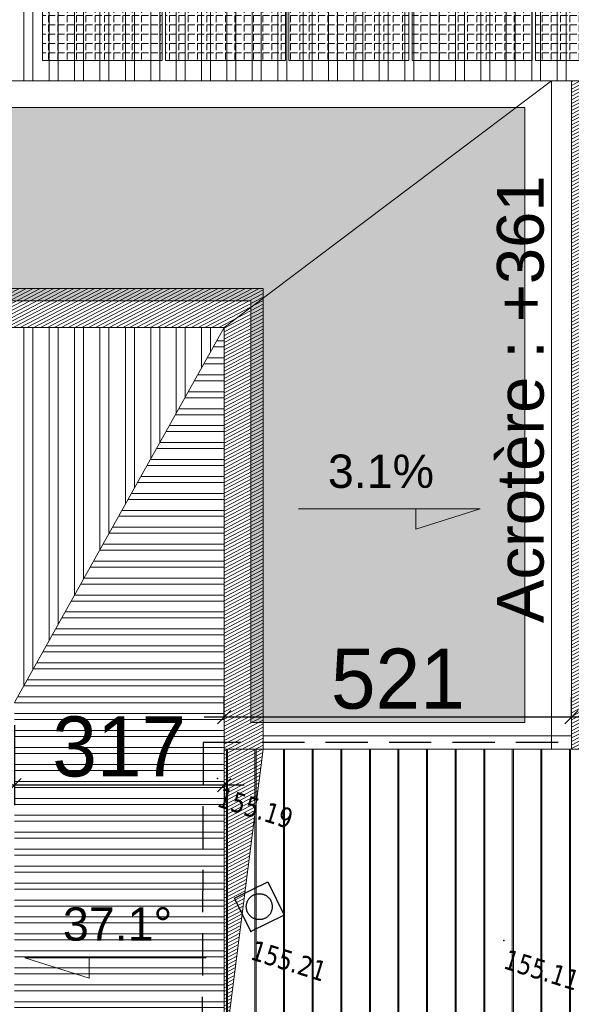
# Model space of a CAD drawing. Header units: millimetres. Extents: x 24647 to 200269, y -67453 to 4484.
# Tile 198 of 231: x 39807 to 40635, y -50328 to -48852. Entities that reach past the tile are written whole.
import ezdxf
from ezdxf.enums import TextEntityAlignment as Align

# ---------------------------------------------------------------- set-up
doc = ezdxf.new("R2010")
doc.units = ezdxf.units.MM
doc.linetypes.add('CACHE2', pattern=[4.762499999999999, 3.175, -1.5875])
doc.linetypes.add('Continue', pattern=[1, 1, 0])
doc.layers.get('0').update_dxf_attribs({"lineweight": 9})
doc.layers.add('- Poly 02', color=7, linetype='Continuous', lineweight=13, true_color=0x51879e, plot=False)
doc.layers.add('0_Construction 1', color=80, linetype='Continuous', lineweight=13, plot=False)
for name, color, linetype, lineweight in [('0_Cotes 500', 137, 'Continuous', 5), ('0_Marquage au sol', 201, 'Continuous', 5), ('0H_Végétation', 73, 'Continuous', 9), ('D_Murs', 13, 'CACHE2', 35), ('E_Trait Vu', 142, 'Continuous', 20), ('EH_V_Zinc', 8, 'Continuous', 9), ('P_Trait Vu', 125, 'Continuous', 20), ('P_Voirie', 41, 'Continuous', 15), ('P_Végétation', 76, 'Continuous', 5), ('PH_V_Bardage Metal', 55, 'Continuous', 9), ('Textmult Gd', 36, 'Continuous', 13)]:
    doc.layers.add(name, color=color, linetype=linetype, lineweight=lineweight)
for name, color, linetype in [('Assa_sym_A', 7, 'Continue'), ('Topo_ptco', 7, 'Continue'), ('Topo_ptco_alt', 3, 'Continue')]:
    doc.layers.add(name, color=color, linetype=linetype)
doc.layers.add('Hach Ombre', color=7, linetype='Continuous', lineweight=13, true_color=0x303030)
doc.styles.add('Agency Style', font='arial.ttf')
doc.styles.get("Standard").update_dxf_attribs({"font": 'GOTHIC.TTF'})
doc.styles.add('Verdana 1.0', font='verdana.ttf', dxfattribs={"width": 0.8, "height": 0.2})
doc.dimstyles.new('Cotes 500', dxfattribs={"dimtxt": 90, "dimasz": 20, "dimexe": 30, "dimexo": 50, "dimgap": 10, "dimtad": 1, "dimdec": 0, "dimzin": 9, "dimdsep": 46, "dimtxsty": 'Standard', "dimblk": 'OBLIQUE', "dimcen": -25, "dimdle": 30, "dimazin": 0, "dimtfac": 1, "dimtdec": 0, "dimtix": 1, "dimtmove": 0, "dimatfit": 3, "dimldrblk": 'SMALL', "dimfxl": 100, "dimfxlon": 1, "dimarcsym": 0})

# ---------------------------------------------------------------- blocks, each defined once
blk = doc.blocks.new('_Oblique')
at = {"color": 0, "linetype": 'ByBlock', "lineweight": -2}
blk.add_line((-0.5, -0.5), (0.5, 0.5), dxfattribs=at)
blk = doc.blocks.new('*D560')
at = {"layer": '0_Cotes 500', "color": 0, "lineweight": -2, "transparency": 16777216}
for p, q in [((40113.81331001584, -49897.43814654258), (40113.81331001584, -49867.43814654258)), ((40635.21252828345, -49897.43814654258), (40635.21252828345, -49867.43814654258)), ((40665.21252828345, -49897.43814654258), (40083.81331001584, -49897.43814654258))]:
    blk.add_line(p, q, dxfattribs=at)
at = {"layer": 'Defpoints', "color": 0, "transparency": 16777216}
for p in [(40113.81331001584, -49897.43814654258), (40113.81331001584, -49945.24013885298), (40635.21252828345, -49945.24013885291)]:
    blk.add_point(p, dxfattribs=at)
at = {"layer": '0_Cotes 500', "color": 0, "lineweight": -2, "transparency": 16777216, "xscale": 20, "yscale": 20, "zscale": 20, "rotation": 180}
blk.add_blockref('_Oblique', (40113.81331001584, -49897.43814654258), dxfattribs=at)
at = {"layer": '0_Cotes 500', "color": 0, "lineweight": -2, "transparency": 16777216, "xscale": 20, "yscale": 20, "zscale": 20}
blk.add_blockref('_Oblique', (40635.21252828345, -49897.43814654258), dxfattribs=at)
at = {"layer": '0_Cotes 500', "color": 0, "transparency": 16777216, "insert": (40374.51291914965, -49840.1743803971), "char_height": 90, "attachment_point": 5}
blk.add_mtext('521', dxfattribs=at)
blk = doc.blocks.new('_Small')
at = {"color": 0, "linetype": 'ByBlock', "lineweight": -2}
blk.add_circle((0, 0), 0.25, dxfattribs=at)
blk = doc.blocks.new('*D561')
at = {"layer": '0_Cotes 500', "color": 0, "lineweight": -2, "transparency": 16777216}
for p, q in [((39799.12215180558, -49995.24013885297), (39799.12215180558, -50029.08503711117)), ((40113.81331001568, -49995.24013885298), (40113.81331001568, -50029.08503711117)), ((40143.81331001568, -49999.08503711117), (39769.12215180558, -49999.08503711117))]:
    blk.add_line(p, q, dxfattribs=at)
at = {"layer": 'Defpoints', "color": 0, "transparency": 16777216}
for p in [(39799.12215180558, -49945.24013885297), (40113.81331001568, -49945.24013885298), (39799.12215180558, -49999.08503711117)]:
    blk.add_point(p, dxfattribs=at)
at = {"layer": '0_Cotes 500', "color": 0, "lineweight": -2, "transparency": 16777216, "xscale": 20, "yscale": 20, "zscale": 20, "rotation": 180}
blk.add_blockref('_Oblique', (39799.12215180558, -49999.08503711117), dxfattribs=at)
at = {"layer": '0_Cotes 500', "color": 0, "lineweight": -2, "transparency": 16777216, "xscale": 20, "yscale": 20, "zscale": 20}
blk.add_blockref('_Oblique', (40113.81331001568, -49999.08503711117), dxfattribs=at)
at = {"layer": '0_Cotes 500', "color": 0, "transparency": 16777216, "insert": (39956.46773091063, -49941.82127096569), "char_height": 90, "attachment_point": 5}
blk.add_mtext('317', dxfattribs=at)
blk = doc.blocks.new('*D562')
at = {"layer": '0_Cotes 500', "color": 0, "lineweight": -2, "transparency": 16777216}
for p, q in [((39799.12215180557, -49909.52223479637), (39799.12215180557, -50029.08503711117)), ((39829.12215180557, -49999.08503711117), (38979.55657347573, -49999.08503711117)), ((39009.55657347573, -49999.08503711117), (39009.55657347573, -50029.08503711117))]:
    blk.add_line(p, q, dxfattribs=at)
at = {"layer": 'Defpoints', "color": 0, "transparency": 16777216}
for p in [(39799.12215180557, -49859.52223479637), (39009.55657347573, -49956.69897643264), (39009.55657347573, -49999.08503711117)]:
    blk.add_point(p, dxfattribs=at)
at = {"layer": '0_Cotes 500', "color": 0, "lineweight": -2, "transparency": 16777216, "xscale": 20, "yscale": 20, "zscale": 20, "rotation": 180}
blk.add_blockref('_Oblique', (39009.55657347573, -49999.08503711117), dxfattribs=at)
at = {"layer": '0_Cotes 500', "color": 0, "lineweight": -2, "transparency": 16777216, "xscale": 20, "yscale": 20, "zscale": 20}
blk.add_blockref('_Oblique', (39799.12215180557, -49999.08503711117), dxfattribs=at)
at = {"layer": '0_Cotes 500', "color": 0, "transparency": 16777216, "insert": (39404.33936264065, -49941.82127096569), "char_height": 90, "attachment_point": 5}
blk.add_mtext('790', dxfattribs=at)
blk = doc.blocks.new('*D564')
at = {"layer": '0_Cotes 500', "color": 0, "lineweight": -2, "transparency": 16777216}
for p, q in [((39677.60685980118, -49343.16482684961), (39677.60685980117, -48913.25193730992)), ((39777.60685980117, -48943.25193730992), (39647.60685980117, -48943.25193730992)), ((39777.60685980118, -49313.16482684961), (39647.60685980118, -49313.16482684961))]:
    blk.add_line(p, q, dxfattribs=at)
at = {"layer": 'Defpoints', "color": 0, "transparency": 16777216}
for p in [(39677.60685980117, -48943.25193730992), (40113.81330383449, -48943.25193730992), (40113.81330383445, -49313.16482684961)]:
    blk.add_point(p, dxfattribs=at)
at = {"layer": '0_Cotes 500', "color": 0, "lineweight": -2, "transparency": 16777216, "xscale": 20, "yscale": 20, "zscale": 20}
for p, rotation in [((39677.60685980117, -48943.25193730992), 90), ((39677.60685980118, -49313.16482684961), 270)]:
    blk.add_blockref('_Oblique', p, dxfattribs=dict(at, rotation=rotation))
at = {"layer": '0_Cotes 500', "color": 0, "transparency": 16777216, "insert": (39620.34309365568, -49128.20838207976), "char_height": 90, "attachment_point": 5, "rotation": 90}
blk.add_mtext('370', dxfattribs=at)
blk = doc.blocks.new('*U681')
at = {"layer": '0_Marquage au sol'}
h = blk.add_hatch(dxfattribs=at)
h.set_pattern_fill('ANGLE', color=256, scale=2, angle=270)
h.set_pattern_definition([(270, (-39219.82679994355, 44125.06617936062), (13.97, 5.947301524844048e-14), [10.16, -3.81]), (2.398081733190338e-13, (-39219.82679994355, 44125.06617936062), (-5.861759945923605e-14, 13.97), [10.16, -3.81])])
h.paths.add_polyline_path([(90, -54.29999999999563), (-90, -54.29999999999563), (-90, 54.30000000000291), (90, 54.30000000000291)])
at = {"layer": 'P_Trait Vu'}
blk.add_lwpolyline([(90, -54.29999999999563), (-90, -54.29999999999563), (-90, 54.30000000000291), (90, 54.30000000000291)], close=True, dxfattribs=at)
blk = doc.blocks.new('*U682')
at = {"layer": '0_Cotes 500', "color": 0, "linetype": 'ByBlock', "lineweight": -2, "transparency": 16777216}
for p in [(2.112515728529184e-14, 345), (184.9999999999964, 345), (369.9999999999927, 345), (554.9999999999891, 345), (739.9999999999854, 345), (924.9999999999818, 345), (1.408343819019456e-14, 230), (184.9999999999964, 230), (369.9999999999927, 230), (554.9999999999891, 230), (739.9999999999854, 230), (924.9999999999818, 230), (7.041719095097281e-15, 115), (184.9999999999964, 115), (369.9999999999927, 115), (554.9999999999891, 115), (739.9999999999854, 115), (924.9999999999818, 115), (0, 0), (184.9999999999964, 0), (369.9999999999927, 0), (554.9999999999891, 0), (739.9999999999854, 0), (924.9999999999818, 0)]:
    blk.add_blockref('*U681', p, dxfattribs=at)
blk = doc.blocks.new('Topo_Ptco')
at = {"color": 0}
blk.add_point((0, 0), dxfattribs=at)
at = {"layer": 'Topo_ptco_alt', "style": 'Verdana 1.0', "width": 0.8}
blk.add_attdef('ALT', text='', height=0.3, dxfattribs=at).set_placement((0.1, -0.1), align=Align.TOP_LEFT)
blk = doc.blocks.new('Assa_Reg_Car')
at = {"color": 7, "linetype": 'ByBlock', "lineweight": -2}
for p, q in [((0, 0), (0, 1)), ((0, 1), (1, 1)), ((1, 1), (1, 0)), ((1, 0), (0, 0))]:
    blk.add_line(p, q, dxfattribs=at)
blk.add_circle((0.5, 0.5), 0.3500000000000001, dxfattribs=at)
blk = doc.blocks.new('plantopo')
at = {"layer": 'Assa_sym_A', "xscale": 0.5560303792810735, "yscale": 0.5560303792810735, "rotation": 43.461401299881}
blk.add_blockref('Assa_Reg_Car', (1270635.504632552, 7266637.767399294, 155.2095426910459), dxfattribs=at)
at = {"layer": 'Topo_ptco'}
ref = blk.add_blockref('Topo_Ptco', (1270634.341640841, 7266639.803758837, 155.1871965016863), dxfattribs=at)
ref.add_attrib('ALT', '155.19', dxfattribs={"layer": 'Topo_ptco_alt', "height": 0.3, "style": 'Verdana 1.0', "width": 0.8}).set_placement((1270634.441640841, 7266639.703758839, 155.1871965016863), align=Align.TOP_LEFT)
ref = blk.add_blockref('Topo_Ptco', (1270639.166299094, 7266638.771909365, 155.1121667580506), dxfattribs=at)
ref.add_attrib('ALT', '155.11', dxfattribs={"layer": 'Topo_ptco_alt', "height": 0.3, "style": 'Verdana 1.0', "width": 0.8}).set_placement((1270639.266299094, 7266638.671909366, 155.1121667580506), align=Align.TOP_LEFT)
blk.add_blockref('Topo_Ptco', (1270635.908220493, 7266638.14987355), dxfattribs=at)
ref = blk.add_blockref('Topo_Ptco', (1270635.504632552, 7266637.767399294, 155.2144818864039), dxfattribs=at)
ref.add_attrib('ALT', '155.21', dxfattribs={"layer": 'Topo_ptco_alt', "height": 0.3, "style": 'Verdana 1.0', "width": 0.8}).set_placement((1270635.604632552, 7266637.667399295, 155.2144818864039), align=Align.TOP_LEFT)

msp = doc.modelspace()

# ---------------------------------------------------------------- hatches: boundary and pattern name
at = {"layer": '0H_Végétation', "transparency": 33554687}
h = msp.add_hatch(dxfattribs=at)
h.set_pattern_fill('ANSI35', color=256, scale=8)
h.set_pattern_definition([(117.6124533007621, (-14100.4013960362, 36322.35056197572), (-45.01402530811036, -23.54522298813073), []), (117.6124533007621, (-14089.6669902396, 36356.63020093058), (-45.01402530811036, -23.54522298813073), [63.5, -12.7, 0, -12.7])])
h.paths.add_polyline_path([(35579.31726855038, -47738.67396938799), (35588.00621419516, -48667.17466354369), (37213.10873679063, -48667.17466354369), (37213.10873679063, -47757.40651264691), (38326.83027071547, -47497.75754728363), (37922.66903871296, -45764.17441272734), (37928.33732479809, -45728.07289707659), (37951.84082013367, -45699.83248198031), (37978.85743731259, -45686.63409149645), (39255.72551536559, -45256.4337171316), (39325.92756849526, -45226.78499364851), (39369.44403475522, -45179.59355425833), (39376.44286739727, -45156.52576635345), (39381.53090655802, -44638.45559179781), (38660.40960437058, -44758.59454083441)])
h.paths.add_polyline_path([(43747.74493348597, -46989.08360755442), (41535.08687437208, -48277.1195365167), (41531.38914061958, -49719.95940652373), (43259.53034920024, -49723.25034072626), (43259.53034817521, -50953.48333529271), (42925.97971332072, -51562.14963185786), (44921.5747059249, -52661.74721877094), (46802.48995596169, -50037.62994241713), (44770.29738795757, -48668.21891677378)])
edge = h.paths.add_edge_path()
edge.add_line((38296.05593561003, -56898.81771841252), (41532.00195437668, -58639.47368872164))
edge.add_line((41532.00195437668, -58639.47368872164), (42181.14759474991, -57586.77474176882))
edge.add_line((42181.14759474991, -57586.77474176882), (42480.22229659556, -56961.36045587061))
edge.add_line((42480.22229659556, -56961.36045587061), (42623.25565844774, -56617.47270023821))
edge.add_line((42623.25565844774, -56617.47270023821), (42257.41969317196, -56357.34436953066))
edge.add_line((42257.41969317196, -56357.34436953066), (42513.41507440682, -56115.20189275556))
edge.add_line((42513.41507440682, -56115.20189275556), (43335.68845653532, -54700.78819274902))
edge.add_line((43335.68845653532, -54700.78819274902), (42659.29336371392, -54310.07780080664))
edge.add_line((42659.29336371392, -54310.07780080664), (42667.03123021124, -54234.62595069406))
edge.add_line((42667.03123021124, -54234.62595069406), (42844.75524002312, -53913.06872475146))
edge.add_line((42844.75524002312, -53913.06872475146), (43496.3307338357, -52755.00152790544))
edge.add_arc((43801.17645288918, -52948.21126534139), 360.9167702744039, 70.85112709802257, 147.6336754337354, ccw=False)
edge.add_line((43919.5657486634, -52607.26421708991), (44620.54589164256, -52993.68338572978))
edge.add_line((44620.54589164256, -52993.68338572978), (44674.98946946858, -53031.97510039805))
edge.add_line((44674.98946946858, -53031.97510039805), (44757.69000738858, -53151.55726110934))
edge.add_line((44757.69000738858, -53151.55726110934), (44874.47375553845, -53248.31310856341))
edge.add_line((44874.47375553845, -53248.31310856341), (44864.13049846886, -53269.61260747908))
edge.add_line((44864.13049846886, -53269.61260747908), (44874.64488762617, -53284.91604304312))
edge.add_line((44874.64488762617, -53284.91604304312), (44445.26969021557, -54169.9403887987))
edge.add_line((44445.26969021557, -54169.9403887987), (43972.22375571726, -55145.0901981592))
edge.add_line((43972.22375571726, -55145.0901981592), (43913.96320757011, -55291.41193301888))
edge.add_line((43913.96320757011, -55291.41193301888), (43820.17129617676, -55526.97091121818))
edge.add_line((43820.17129617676, -55526.97091121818), (43755.88781223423, -55688.419287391))
edge.add_line((43755.88781223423, -55688.419287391), (43727.79283199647, -55758.98000780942))
edge.add_line((43727.79283199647, -55758.98000780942), (43412.65708291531, -56550.445433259))
edge.add_line((43412.65708291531, -56550.445433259), (42853.09041005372, -57955.80066835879))
edge.add_line((42853.09041005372, -57955.80066835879), (42433.86025464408, -59106.17664034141))
edge.add_line((42433.86025464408, -59106.17664034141), (38295.35714077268, -60925.14784341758))
edge.add_line((38295.35714077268, -60925.14784341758), (38296.05593561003, -56898.81771841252))
edge = h.paths.add_edge_path(flags=17)
edge.add_arc((41157.99255907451, -54434.47225098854), 800.666295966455, 42.18674468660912, 115.1752589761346)
edge.add_line((40817.39829528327, -53709.86058604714), (39585.14532731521, -54402.20425527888))
edge.add_arc((39340.22934650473, -53966.29582183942), 500.0000000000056, 239.7912631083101, 299.32953749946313, ccw=False)
edge.add_line((39088.65348055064, -54398.39486565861), (38796.43281385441, -54228.25871672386))
edge.add_arc((38695.80246747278, -54401.09833425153), 199.9999999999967, 59.79126310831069, 180)
edge.add_line((38495.80246747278, -54401.09833425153), (38495.80246747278, -55284.65305291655))
edge.add_arc((38995.80246747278, -55284.65305291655), 500, 180, 239.6720561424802)
edge.add_line((38743.32814125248, -55716.22774471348), (39239.74207663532, -56006.63349890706))
edge.add_arc((39787.19322020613, -54938.66448183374), 1200.108568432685, 242.8598884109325, 330.2439322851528)
edge.add_line((40829.06298488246, -55534.28849870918), (41751.25424033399, -53896.78545081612))
at = {"layer": 'EH_V_Zinc'}
h = msp.add_hatch(dxfattribs=at)
h.set_pattern_fill('JIS_LC_8', color=256, scale=5.5, angle=45, style=0)
h.set_pattern_definition([(90, (-6729.593889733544, -41695.99818212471), (-42.90000000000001, 0), []), (90, (-6728.038254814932, -41694.4425472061), (-42.90000000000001, 0), [])])
h.paths.add_polyline_path([(38623.97383626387, -49131.67563307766), (37669.49177140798, -49134.90650447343), (37669.49177140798, -49133.88412223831), (35610.17529736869, -49131.67563306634), (35611.16747786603, -49907.87487052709), (35884.8784225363, -49906.27896488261), (36879.99962034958, -49900.47678719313), (36878.48217556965, -49685.26962208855), (37238.09594694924, -49683.17284934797), (37239.61339172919, -49898.38001445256), (38110.05509313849, -49893.30479604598), (38108.53764835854, -49678.0976309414), (38622.81706122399, -49675.09906103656)])
h.paths.add_polyline_path([(43019.55231536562, -50384.47645425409), (43019.55287598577, -49959.95942240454), (41531.38782208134, -49959.95940858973), (40812.71590642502, -49959.9593991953), (40812.64535427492, -49945.24013885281), (40113.81331001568, -49945.24013885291), (40113.81331010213, -49965.23957437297), (40113.81330992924, -50384.47644848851)])
at = {"layer": 'Hach Ombre', "transparency": 33554559}
h = msp.add_hatch(dxfattribs=at)
h.set_pattern_fill('ANSI31', color=256, scale=1.5, angle=-17.38754669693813)
h.set_pattern_definition([(27.61245330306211, (-790.009734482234, -8492.581820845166), (-2.207364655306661, 4.220064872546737), [])])
h.paths.add_polyline_path([(41124.1792165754, -47783.83181938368), (37747.67921657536, -47783.83181938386), (37747.67921657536, -47925.25317562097), (40982.75786033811, -47925.25317562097), (40982.75786033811, -48942.96570174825), (41124.17921657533, -48801.54434551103), (41167.3127302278, -48249.41144954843)])
h.paths.add_polyline_path([(35610.17276168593, -49131.22653122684), (35801.13436590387, -49023.66880913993), (37598.75786033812, -49023.66880914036), (37598.7578603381, -49131.67563306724)])
h.paths.add_polyline_path([(37598.75786033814, -49131.67563306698), (38303.33883535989, -49131.67563306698), (38303.33883535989, -49100.35675101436), (37598.75786033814, -49100.35675101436)])
h.paths.add_polyline_path([(38682.66369910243, -49254.47493437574), (40172.50317285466, -49254.4749343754), (40172.50317285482, -49945.24013885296), (40116.65690790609, -50384.47644849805), (40172.50317285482, -50803.71332260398), (40113.81331001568, -50803.71332260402), (40113.81331001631, -49313.16479721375), (38623.97383626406, -49313.16479721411)])
h.paths.add_polyline_path([(40762.49173572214, -48943.2519387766), (40762.49173572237, -49945.24013885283), (40635.21252828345, -49945.2401405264), (40635.21251510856, -48943.2519387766)])
h.paths.add_polyline_path([(43019.55157862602, -50950.19436636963), (43141.23216836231, -50858.4767271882), (43284.80410036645, -50227.54219721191), (43139.31959557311, -49864.58203348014), (40762.49173572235, -49864.58203348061), (40762.49173615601, -49945.24013885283), (40812.64536462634, -49945.24013885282), (40812.71591677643, -49959.95939919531), (43019.55288633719, -49959.95942957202)])
h.paths.add_polyline_path([(41055.75953720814, -51421.09614760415), (40241.0925174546, -51421.0961476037), (40241.0925174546, -51562.51750384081), (40914.33818097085, -51562.51750384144), (40914.33818097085, -52303.19184172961), (41055.75953736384, -52303.19184172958), (41098.89305086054, -51819.01048118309)])
h.paths.add_polyline_path([(40299.07528668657, -50803.71332260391), (40299.07528668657, -51021.24710574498), (40241.0925174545, -51079.22987497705), (40241.09251745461, -51562.51750216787), (40113.81331001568, -51562.51750384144), (40113.81329684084, -50803.71332260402)])
h.paths.add_polyline_path([(38401.6071989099, -50743.00601881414), (38401.6071989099, -50636.94000163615), (38623.97383626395, -50644.0191148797), (38623.97383626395, -50742.51751145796)])
h.paths.add_polyline_path([(39799.12215180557, -50545.18507990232), (39108.55152284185, -50545.18507990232), (39108.55152284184, -49875.52223479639), (39009.55657347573, -49875.52223479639), (39009.55657347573, -50644.18002926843), (39799.12215180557, -50644.18002926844)], flags=17)
h.paths.add_polyline_path([(38623.97383626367, -51562.51751145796), (40113.81331001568, -51562.51751145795), (40113.81331001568, -51551.31287194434), (38623.97383626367, -51551.31287194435)])
at = {"layer": 'P_Voirie', "true_color": 0xe7e4d0, "transparency": 33554687}
h = msp.add_hatch(color=254, dxfattribs=at)
h.dxf.hatch_style = 1
edge = h.paths.add_edge_path(flags=17)
edge.add_line((37255.38381719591, -56067.27317673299), (37125.38381719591, -56197.27317673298))
edge.add_line((37125.38381719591, -56197.27317673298), (37125.20897046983, -51370.37307959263))
edge.add_arc((37190.29639383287, -51370.28329854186), 65.08748528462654, -0.07903327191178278, 180.0790332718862, ccw=False)
edge.add_line((37255.38381719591, -51370.37307959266), (37255.38381719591, -56067.27317673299))
edge = h.paths.add_edge_path(flags=16)
edge.add_line((37320.10322968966, -50369.68336147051), (37320.26668599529, -50431.97708697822))
edge.add_arc((36620.38381719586, -51400.57864074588), 1195.000000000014, 31.184854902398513, 54.14923643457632, ccw=False)
edge.add_line((37642.70770494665, -50781.80657565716), (38018.04033348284, -50554.63263554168))
edge.add_arc((37966.26024435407, -50469.08251941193), 99.9999999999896, 301.1848549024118, 450.1503415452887)
edge.add_line((37965.99784915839, -50369.08286366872), (37320.10610108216, -50370.77765841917))
edge = h.paths.add_edge_path()
edge.add_line((36672.45339302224, -50386.91510718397), (36672.53970075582, -50191.27290681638))
edge.add_line((36672.53970075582, -50191.27290681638), (35472.47315290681, -50192.35675640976))
edge.add_line((35472.47315290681, -50192.35675640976), (35472.47315290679, -50385.57864074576))
edge.add_line((35472.47315290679, -50385.57864074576), (36620.38381719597, -50385.57864074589))
edge.add_arc((36620.38381719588, -51400.57864074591), 1015.000000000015, 87.05943148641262, 89.99999999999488, ccw=False)
edge = h.paths.add_edge_path()
edge.add_line((37320.26668599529, -50431.97708697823), (37320.23077593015, -50418.29164527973))
edge.add_line((37320.23077593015, -50418.29164527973), (36875.86858531, -50418.25866575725))
edge.add_arc((36620.38381719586, -51400.57864074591), 1015.000000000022, 1.0231815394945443e-12, 75.42132716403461, ccw=False)
edge.add_line((37635.38381719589, -51400.57864074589), (37635.38381719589, -56339.71919480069))
edge.add_line((37635.38381719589, -56339.71919480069), (37635.38381719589, -56915.84372566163))
edge.add_arc((42635.38381719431, -56915.84372566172), 4999.999999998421, 180, 189.9703779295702)
edge.add_arc((9080.098549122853, -63029.13273614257), 29107.72840022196, 8.722899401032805, 10.38617490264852, ccw=False)
edge.add_line((37851.1481432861, -58614.77458672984), (37945.85738541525, -59371.65996095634))
edge.add_arc((32984.54756498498, -59992.46980754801), 4999.999999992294, -8.526512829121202e-12, 7.132363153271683, ccw=False)
edge.add_line((37984.54756497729, -59992.46980754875), (37984.54756497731, -61215.51826204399))
edge.add_arc((37884.54756497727, -61215.518262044), 100.0000000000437, -66.20604750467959, 0, ccw=False)
edge.add_line((37924.89243709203, -61307.01848769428), (37795.27057121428, -61364.17220032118))
edge.add_line((37795.27057121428, -61364.17220032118), (37567.2786475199, -61431.15439762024))
edge.add_arc((38346.34371747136, -61527.50073539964), 785.0000000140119, 172.950073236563, 176.6019580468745)
edge.add_line((37562.72386199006, -61480.97201182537), (37547.90579715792, -61730.53247535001))
edge.add_line((37547.90579715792, -61730.53247535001), (37693.57402346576, -61739.18176695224))
edge.add_line((37693.57402346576, -61739.18176695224), (37710.45659316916, -61598.28975517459))
edge.add_line((37710.45659316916, -61598.28975517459), (42254.87623538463, -59597.31238634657))
edge.add_line((42254.87623538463, -59597.31238634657), (42339.46604002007, -59365.19626237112))
edge.add_line((42339.46604002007, -59365.19626237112), (38304.89243709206, -61139.46642654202))
edge.add_arc((38264.5475649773, -61047.96620089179), 99.99999999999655, 180.0000000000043, 293.79395249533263, ccw=False)
edge.add_line((38164.5475649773, -61047.96620089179), (38164.54756497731, -59065.55006112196))
edge.add_arc((33164.54756497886, -59065.55006112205), 4999.99999999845, 0, 9.970377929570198)
edge.add_line((38089.03455478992, -58199.85502985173), (38006.36604677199, -57729.59705505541))
edge.add_arc((42635.38381719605, -56915.84372566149), 4700.000000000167, 179.9999999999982, 189.9703779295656, ccw=False)
edge.add_line((37935.38381719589, -56915.84372566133), (37935.38381719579, -51562.51751145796))
edge.add_line((37935.38381719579, -51562.51751145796), (38295.33883535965, -51562.51751145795))
edge.add_line((38295.33883535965, -51562.51751145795), (38295.33883535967, -50742.51751145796))
edge.add_line((38295.33883535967, -50742.51751145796), (38623.97383626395, -50742.51751145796))
edge.add_line((38623.97383626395, -50742.51751145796), (38623.97383626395, -50418.38840604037))
edge.add_line((38623.97383626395, -50418.38840604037), (38052.43335120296, -50418.34598764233))
edge.add_arc((37966.26024435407, -50469.08251941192), 99.99999999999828, -58.81514509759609, 30.488493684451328, ccw=False)
edge.add_line((38018.04033348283, -50554.6326355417), (37642.70770494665, -50781.80657565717))
edge.add_arc((36620.38381719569, -51400.57864074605), 1195.000000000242, 31.18485490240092, 54.1492364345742)
at = {"layer": 'P_Végétation', "transparency": 33554559}
h = msp.add_hatch(color=256, dxfattribs=at)
h.dxf.hatch_style = 1
h.paths.add_polyline_path([(40564.91252169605, -48983.25193731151), (40564.91252169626, -49905.24013885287), (40153.81331001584, -49905.24013885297), (40153.81331001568, -49273.16479721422), (38693.97383626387, -49273.16479721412), (38693.97383626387, -49058.51506391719), (38373.33097583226, -49058.04113030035), (38373.34698061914, -48983.2519373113)])
h.paths.add_polyline_path([(40257.74738011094, -49580.74569505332), (40441.95611135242, -49580.74569505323), (40441.95611135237, -49477.71022438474), (40257.74738011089, -49477.71022438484)], flags=24)
at = {"layer": 'PH_V_Bardage Metal'}
h = msp.add_hatch(dxfattribs=at)
h.set_pattern_fill('STEEL', color=256, scale=12, angle=45, style=0)
h.set_pattern_definition([(90, (-673.5776159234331, 4997.361820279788), (-38.09999999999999, -1.527666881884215e-13), []), (90, (-687.0480001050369, 5010.832204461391), (-38.09999999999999, -1.527666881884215e-13), [])])
h.paths.add_polyline_path([(40982.75786033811, -48434.25255646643), (37598.75786033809, -48434.25255646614), (37598.75786033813, -49124.45598468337), (38303.33883535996, -49124.45598468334), (38303.3388353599, -48943.2519373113), (40635.21251491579, -48943.25193731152), (40635.21251510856, -48943.2519387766), (40982.7578603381, -48943.25193877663)])
h.paths.add_polyline_path([(38623.97383626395, -49313.16479721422), (39009.55657347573, -49875.52223479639), (39799.12215180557, -49875.52223479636), (40113.81331001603, -49313.16479721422)])
h.paths.add_polyline_path([(40914.33818128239, -52444.61319253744), (40914.33818097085, -52003.56535107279), (38295.33883535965, -52003.56535292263), (38295.33883535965, -52444.61319438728)])
h = msp.add_hatch(dxfattribs=at)
h.set_pattern_fill('STEEL', color=256, scale=8, angle=135, style=0)
h.set_pattern_definition([(180.0000000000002, (-673.5776159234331, 4997.361820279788), (9.769962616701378e-14, -25.4), []), (180.0000000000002, (-682.5578720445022, 4988.381564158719), (9.769962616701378e-14, -25.4), [])])
h.paths.add_polyline_path([(40113.81331001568, -49313.16479721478), (39799.12215180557, -49875.52223479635), (39799.12215180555, -50660.18002926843), (40113.81331001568, -51206.50908241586)])

# ---------------------------------------------------------------- linework, layer by layer
at = {"layer": '- Poly 02'}
for points in [[(38682.66369910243, -49254.47493437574), (40172.50317285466, -49254.4749343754), (40172.50317285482, -49945.24013885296), (40116.65690790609, -50384.47644849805), (40172.50317285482, -50803.71332260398), (40113.81331001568, -50803.71332260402), (40113.81331001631, -49313.16479721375), (38623.97383626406, -49313.16479721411), (38682.66369910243, -49254.47493437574)], [(40172.50317285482, -49945.24013885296), (40635.21252828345, -49945.24013276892), (40635.21252828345, -49925.24013276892), (40172.50317285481, -49925.24013276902), (40172.5067257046, -49945.24013885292)]]:
    msp.add_lwpolyline(points, dxfattribs=at)
at = {"layer": '0_Construction 1'}
for points in [[(38303.33883535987, -49124.45598468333), (38303.3388353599, -48943.25193731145), (40982.75786040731, -48942.96570167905), (40982.75786040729, -47912.90507071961), (37598.75786033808, -47925.25317562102), (37598.48540203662, -49131.67557153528)], [(40982.75786033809, -48943.25193889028), (38303.33883535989, -48943.25193889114), (38303.33883535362, -49131.67563306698), (37598.75786033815, -49131.67563317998), (37594.35572301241, -47925.26923887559), (40982.75786040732, -47925.53941264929)], [(37598.75786033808, -47925.25317562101), (37598.75786033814, -49131.67563306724), (38303.33883535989, -49131.67563306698), (38623.97383626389, -49131.67563307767), (38623.9738300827, -50742.51751147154), (38295.33883535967, -50742.51751147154), (38295.90007699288, -52444.61264009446), (40914.33818128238, -52444.61319781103), (40914.33818097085, -51562.51750384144), (40113.81331001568, -51562.51751774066), (40113.81330383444, -49945.24013885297), (40635.21252828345, -49945.24013199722), (40635.21251510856, -48943.2519387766), (40982.75786033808, -48942.96570174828), (40982.75786033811, -47925.53941264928)], [(40564.91252169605, -48983.25193731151), (40564.91252169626, -49905.24013885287), (40153.81331001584, -49905.24013885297), (40153.81331001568, -49273.16479721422), (38693.97383626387, -49273.16479721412), (38693.97383626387, -49058.51506391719), (38373.33097583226, -49058.04113030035), (38373.34698061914, -48983.2519373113)], [(38623.97380662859, -49313.16482684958), (40113.81330383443, -49313.16482684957), (40113.81330383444, -51206.50932206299), (38623.9738066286, -51206.50932206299)]]:
    msp.add_lwpolyline(points, close=True, dxfattribs=at)
at = {"layer": '0_Cotes 500'}
for points in [[(40225.68721743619, -49584.84763009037), (40497.82970405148, -49584.84763009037), (40401.45171607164, -49615.52967964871), (40401.45171607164, -49584.84763009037)], [(40087.14716693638, -50258.08880895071), (39815.00468032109, -50258.08880895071), (39911.38266830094, -50288.77085850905), (39911.38266830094, -50258.08880895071)]]:
    msp.add_lwpolyline(points, dxfattribs=at)
at = {"layer": 'D_Murs', "lineweight": 25, "ltscale": 20}
msp.add_lwpolyline([(40805.73011249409, -49935.42487065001), (40116.82623510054, -49935.43273029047), (40082.37472565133, -49935.43273029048), (40079.62856968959, -50790.34779276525), (39354.97274657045, -51205.55728267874), (39352.22680116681, -52040.73237945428), (40796.04655659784, -52880.66359318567)], dxfattribs=at)
at = {"layer": 'E_Trait Vu'}
msp.add_lwpolyline([(40113.81331001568, -49945.24013885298), (40812.64536462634, -49945.24013885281), (40812.71591677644, -49959.9593991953), (43019.55288633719, -49959.95942169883), (43019.55157862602, -50950.19436636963)], dxfattribs=at)
at = {"layer": 'P_Trait Vu'}
for points in [[(37598.75786033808, -47925.25317562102), (40982.75786033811, -47925.253175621), (40982.7578603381, -48943.25193877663), (40635.21251510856, -48943.2519387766), (40635.21251491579, -48943.25193731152), (38303.3388353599, -48943.2519373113), (38303.33883535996, -49124.45598468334), (37598.75786033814, -49124.45598468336)], [(37598.75786033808, -47925.25317562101), (40982.7578603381, -47925.25317562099), (40982.75786033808, -48943.25193877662), (40635.21251510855, -48943.25193877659), (40635.21251491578, -48943.25193731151), (38303.33883535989, -48943.25193731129), (38303.33883535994, -49124.45598468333), (37598.75786033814, -49124.45598468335)], [(38623.9738300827, -49313.16482684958), (40113.81330383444, -49313.16482684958), (40113.81330383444, -51206.50911205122), (38623.9738300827, -51206.50911205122)]]:
    msp.add_lwpolyline(points, close=True, dxfattribs=at)
for points in [[(40982.7578603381, -48943.25193877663), (40635.21251510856, -48943.2519387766), (40635.21252828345, -49945.24013885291), (40113.81331001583, -49945.24013885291), (40113.81331001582, -49313.16479721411), (38623.97383626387, -49313.16479721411), (38623.97383626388, -49128.4559846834), (38303.33883535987, -49128.45598468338), (38303.3388353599, -48943.25193731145)], [(40604.91252169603, -48943.25193731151), (40604.91252169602, -49945.24013885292), (40113.81331001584, -49945.24013885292), (40113.81331001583, -49313.16479721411), (38653.97383626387, -49313.16479721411), (38653.97383626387, -49098.45598468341), (38333.32242761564, -49097.98203843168), (38333.35553964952, -48943.2519373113)], [(40604.91252169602, -48943.25193731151), (40113.81331001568, -49313.16479721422)], [(39799.12215180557, -49875.52223479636), (40113.81331001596, -49313.16479721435)]]:
    msp.add_lwpolyline(points, dxfattribs=at)

# ---------------------------------------------------------------- block references
at = {"xscale": 100, "yscale": 100, "zscale": 100, "rotation": 342.6124533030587}
msp.add_blockref('plantopo', (-338368658.6611443, -655538483.8240203), dxfattribs=at)
at = {"layer": '0_Cotes 500'}
msp.add_blockref('*U682', (39931.13978159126, -48858.55255952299), dxfattribs=at)

# ---------------------------------------------------------------- texts
at = {"layer": 'Textmult Gd', "insert": (40558.75265182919, -49420.62757468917), "char_height": 70, "width": 777.5845526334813, "attachment_point": 5, "rotation": 90.00000000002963, "style": 'Agency Style'}
msp.add_mtext('Acrotère : +361', dxfattribs=at)
at = {"layer": 'Textmult Gd', "char_height": 50, "width": 777.5845526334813, "attachment_point": 5, "style": 'Agency Style'}
for s, insert in [('3.1%', (40349.16961749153, -49528.93805521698)), ('37.1°', (39953.97568341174, -50207.75369289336))]:
    msp.add_mtext(s, dxfattribs=dict(at, insert=insert))

# ---------------------------------------------------------------- dimensions: what is measured, and where the dimension line sits
at = {"layer": '0_Cotes 500'}
dim = msp.add_linear_dim(base=(39677.60685980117, -48943.25193730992), p1=(40113.81330383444, -49313.16482684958), p2=(40113.81330383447, -48943.25193730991), angle=90, dimstyle='Cotes 500', dxfattribs=at)
dim.commit()
dim.dimension.update_dxf_attribs({"geometry": '*D564', "text_midpoint": (39620.34309365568, -49128.20838207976)})
for base, p1, p2, picture, middle in [((40113.81331001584, -49897.43814654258), (40635.21252828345, -49945.24013885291), (40113.81331001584, -49945.24013885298), '*D560', (40374.51291914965, -49840.1743803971)), ((39009.55657347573, -49999.08503711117), (39799.12215180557, -49859.52223479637), (39009.55657347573, -49956.69897643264), '*D562', (39404.33936264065, -49941.82127096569))]:
    dim = msp.add_linear_dim(base=base, p1=p1, p2=p2, dimstyle='Cotes 500', dxfattribs=at)
    dim.commit()
    dim.dimension.update_dxf_attribs({"geometry": picture, "text_midpoint": middle})
dim = msp.add_linear_dim(base=(39799.12215180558, -49999.08503711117), p1=(40113.81331001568, -49945.24013885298), p2=(39799.12215180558, -49945.24013885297), text='317', dimstyle='Cotes 500', dxfattribs=at)
dim.commit()
dim.dimension.update_dxf_attribs({"geometry": '*D561', "text_midpoint": (39956.46773091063, -49941.82127096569)})

doc.saveas('drawing.dxf')
